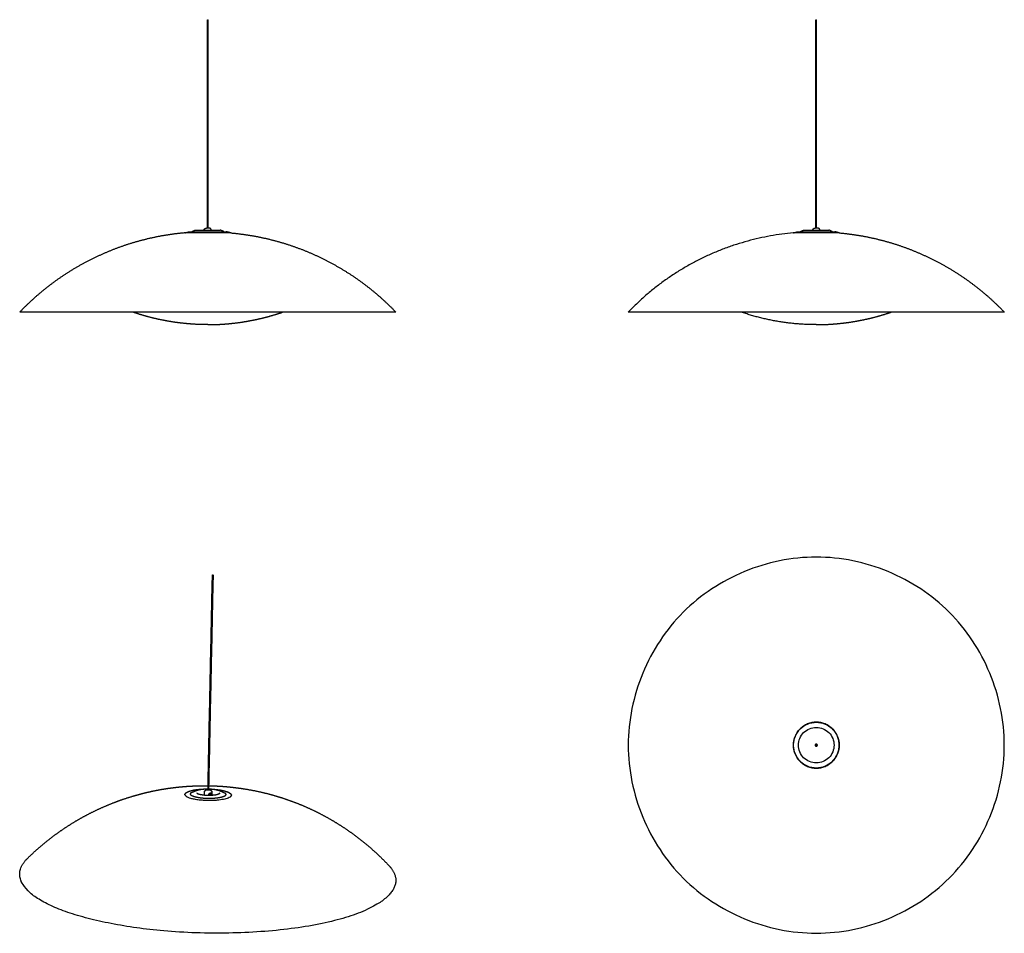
# Model space of a CAD drawing. Header units: millimetres. Extents: x 999 to 3355, y 0 to 2186.
import ezdxf

# ---------------------------------------------------------------- set-up
doc = ezdxf.new("R2010")
doc.units = ezdxf.units.MM
doc.header["$MEASUREMENT"] = 0
doc.layers.add('Make2D$visible$lines', color=7, linetype='Continuous', true_color=0x000000)

msp = doc.modelspace()

# ---------------------------------------------------------------- linework, layer by layer
at = {"layer": 'Make2D$visible$lines'}
for points, knots in [([(1447.9, 2186), (1447.9, 2186), (1448, 2186), (1448.1, 2186), (1448.3, 2186), (1448.4, 2186), (1448.6, 2186), (1448.8, 2186), (1449, 2186), (1449.2, 2186), (1449.3, 2186), (1449.4, 2186), (1449.4, 2186)], [-6.0625, -6.0625, -6.0625, -6.0625, -5.046627, -5.046627, -5.046627, -4.030754, -4.030754, -4.030754, -3.014881, -3.014881, -3.014881, -2.0625, -2.0625, -2.0625, -2.0625]), ([(1503.6, 1675.8), (1503.6, 1675.8), (1491.7, 1675.8), (1448.6, 1675.8), (1405.7, 1675.8), (1393.7, 1675.8), (1393.6, 1675.8)], [1.992188, 1.992188, 1.992188, 1.992188, 2.994144, 3.996101, 4.998058, 5.992188, 5.992188, 5.992188, 5.992188]), ([(1418.5, 1682.3), (1421.5, 1682.3), (1424.4, 1682.3), (1427.4, 1682.3), (1432.9, 1682.3), (1440.8, 1682.3), (1448.6, 1682.3), (1456.5, 1682.3), (1464.4, 1682.3), (1469.9, 1682.3), (1472.9, 1682.3), (1475.8, 1682.3), (1478.7, 1682.3)], [0, 0, 0, 0, 8.807253, 8.807253, 8.807253, 33.043624, 33.043624, 33.043624, 57.279995, 57.279995, 57.279995, 58.280185, 58.280185, 58.280185, 58.280185]), ([(2896.1, 1682.3), (2896.1, 1682.4), (2896.3, 1684.1), (2897.3, 1685.4), (2900, 1687.4), (2902.2, 1687.5)], [68.448351, 68.448351, 68.448351, 68.448351, 68.500764, 69.500764, 70.500764, 70.500764, 70.500764, 70.500764]), ([(2454.9, 450), (2454.9, 479.4), (2461, 538.3), (2487, 623.1), (2528.6, 701.5), (2584.5, 770.4), (2653.4, 826.3), (2731.8, 867.9), (2816.6, 893.9), (2904.9, 903), (2993.1, 893.9), (3077.9, 867.9), (3156.4, 826.3), (3225.2, 770.4), (3281.2, 701.5), (3322.7, 623.1), (3348.8, 538.3), (3357.9, 450), (3348.8, 361.7), (3322.7, 276.9), (3281.2, 198.5), (3225.2, 129.7), (3156.3, 73.7), (3078, 32.1), (2993.1, 6.1), (2904.9, -3), (2816.6, 6.1), (2731.8, 32.1), (2653.4, 73.7), (2584.5, 129.6), (2528.6, 198.5), (2487, 276.9), (2461, 361.7), (2454.9, 420.6), (2454.9, 450)], [0, 0, 0, 0, 88.211506, 176.596251, 264.980995, 353.192501, 441.404007, 529.788752, 618.173496, 706.385003, 794.596509, 882.981253, 971.365998, 1059.577504, 1147.78901, 1236.173755, 1324.558499, 1412.770005, 1500.981511, 1589.366256, 1677.751, 1765.962506, 1854.174013, 1942.558757, 2030.943502, 2119.155008, 2207.366514, 2295.751258, 2384.136003, 2472.347509, 2560.559015, 2648.94376, 2737.328504, 2825.54001, 2825.54001, 2825.54001, 2825.54001]), ([(2849.9, 450), (2849.9, 453.6), (2850.6, 460.8), (2853.8, 471.2), (2858.9, 480.7), (2865.7, 489.2), (2874.1, 496), (2883.7, 501.1), (2894.1, 504.3), (2904.9, 505.4), (2915.7, 504.3), (2926, 501.1), (2935.6, 496), (2944, 489.2), (2950.9, 480.7), (2955.9, 471.2), (2959.1, 460.8), (2960.2, 450), (2959.1, 439.2), (2955.9, 428.8), (2950.9, 419.3), (2944, 410.8), (2935.6, 404), (2926, 398.9), (2915.7, 395.7), (2904.9, 394.6), (2894.1, 395.7), (2883.7, 398.9), (2874.1, 404), (2865.7, 410.8), (2858.9, 419.3), (2853.8, 428.8), (2850.6, 439.2), (2849.9, 446.4), (2849.9, 450)], [0, 0, 0, 0, 10.781406, 21.583986, 32.386566, 43.167972, 53.949379, 64.751959, 75.554539, 86.335945, 97.117351, 107.919931, 118.722511, 129.503917, 140.285324, 151.087903, 161.890483, 172.67189, 183.453296, 194.255876, 205.058456, 215.839862, 226.621268, 237.423848, 248.226428, 259.007834, 269.789241, 280.591821, 291.394401, 302.175807, 312.957213, 323.759793, 334.562373, 345.343779, 345.343779, 345.343779, 345.343779]), ([(2862.2, 450), (2862.2, 438.9), (2866.9, 427.7), (2874.7, 419.9), (2882.6, 412), (2893.7, 407.4), (2904.9, 407.4), (2916, 407.4), (2927.1, 412), (2935, 419.9), (2942.9, 427.7), (2947.5, 438.9), (2947.5, 450), (2947.5, 461.1), (2942.9, 472.3), (2935, 480.1), (2927.1, 488), (2916, 492.6), (2904.9, 492.6), (2893.7, 492.6), (2882.6, 488), (2874.7, 480.1), (2866.9, 472.3), (2862.2, 461.1), (2862.2, 450)], [0, 0, 0, 0, 34.320974, 34.320974, 34.320974, 68.641948, 68.641948, 68.641948, 102.962922, 102.962922, 102.962922, 137.283896, 137.283896, 137.283896, 171.60487, 171.60487, 171.60487, 205.925844, 205.925844, 205.925844, 240.246818, 240.246818, 240.246818, 274.567792, 274.567792, 274.567792, 274.567792]), ([(1462.9, 344.6), (1465.7, 344.4), (1471.8, 343.8), (1480.2, 342.5), (1487.8, 340.9), (1493.8, 339.2), (1498.8, 337.2), (1502.5, 335), (1504.8, 332.6), (1505.5, 330.1), (1504.3, 327.6), (1501.5, 325.4), (1497.4, 323.3), (1492, 321.6), (1485.9, 320.1), (1478.8, 318.9), (1470.3, 318), (1460.5, 317.4), (1449.6, 317.2), (1438.8, 317.7), (1429.6, 318.5), (1422.3, 319.5), (1415.7, 320.6), (1408.9, 322.2), (1402.3, 324.4), (1397.6, 326.9), (1394.7, 329.4), (1393.8, 332), (1394.4, 334), (1395.8, 335.6), (1397.8, 337.1), (1400.9, 338.7), (1405.3, 340.3), (1410.3, 341.7), (1413.9, 342.4), (1415.5, 342.7)], [0, 0, 0, 0, 8.597507, 18.230078, 25.455742, 31.970959, 36.942119, 41.770464, 44.618909, 46.891582, 49.262561, 52.375642, 57.658828, 63.023934, 69.347402, 76.545724, 84.460677, 95.055634, 106.050669, 117.035721, 127.618029, 133.620431, 139.267432, 147.686834, 154.601784, 159.894904, 163.687073, 165.984917, 167.68199, 169.701261, 172.213173, 175.272436, 180.20485, 186.065572, 191.026304, 191.026304, 191.026304, 191.026304]), ([(1450.6, 343.6), (1450.9, 343.6), (1451.3, 343.5), (1451.8, 343.4), (1452.1, 343.3), (1452.3, 343.2), (1452.4, 343.1), (1452.5, 343), (1452.5, 342.9), (1452.4, 342.7), (1452.3, 342.6), (1452, 342.5), (1451.7, 342.4), (1451.3, 342.4), (1450.7, 342.3), (1449.9, 342.3), (1449, 342.3), (1448.3, 342.4), (1447.8, 342.6), (1447.5, 342.6), (1447.3, 342.7), (1447.2, 342.9), (1447.1, 343), (1447.2, 343.1), (1447.2, 343.2), (1447.3, 343.2), (1447.5, 343.3), (1447.7, 343.4), (1448, 343.5), (1448.2, 343.5)], [0, 0, 0, 0, 0.815435, 1.197246, 1.497773, 1.724089, 1.939055, 2.064517, 2.170789, 2.293765, 2.50694, 2.795789, 3.157492, 3.494662, 3.96512, 4.893593, 5.833486, 6.764519, 7.145154, 7.396017, 7.597465, 7.784196, 7.895994, 7.976704, 8.072073, 8.19124, 8.337365, 8.574672, 9.099907, 9.099907, 9.099907, 9.099907])]:
    msp.add_open_spline(points, degree=3, knots=knots, dxfattribs=at)
for points, degree in [([(1447.9, 1687.5), (1447.9, 1936.7), (1447.9, 2186)], 2), ([(1449.4, 1687.5), (1449.4, 1936.7), (1449.4, 2186)], 2), ([(2904.1, 1687.5), (2904.1, 1936.7), (2904.1, 2186)], 2), ([(2904.1, 2186), (2904.9, 2186), (2905.6, 2186)], 2), ([(2905.6, 1687.5), (2905.6, 1936.7), (2905.6, 2186)], 2), ([(1404.5, 1678.6), (1448.6, 1678.6), (1492.8, 1678.6)], 2), ([(1451.3, 1687.5), (1448.6, 1687.5), (1446, 1687.5)], 2), ([(1451.3, 1687.5), (1451.3, 1687.5), (1451.3, 1687.5)], 2), ([(2959.9, 1675.8), (2959.9, 1675.8), (2948, 1675.8), (2904.9, 1675.8), (2861.8, 1675.8), (2849.9, 1675.8), (2849.9, 1675.8)], 3), ([(2860.7, 1678.6), (2904.9, 1678.6), (2949, 1678.6)], 2), ([(2874.8, 1682.3), (2904.9, 1682.3), (2935, 1682.3)], 2), ([(2907.5, 1687.5), (2904.9, 1687.5), (2902.2, 1687.5)], 2), ([(2907.5, 1687.5), (2907.5, 1687.5), (2907.5, 1687.5)], 2), ([(1898.6, 1486.2), (1448.6, 1486.2), (998.6, 1486.2)], 2), ([(3354.9, 1486.2), (2904.9, 1486.2), (2454.9, 1486.2)], 2), ([(1449.1, 343), (1454.4, 600), (1459.8, 857.1)], 2), ([(1461.4, 857.1), (1456, 600), (1450.6, 342.9)], 2), ([(2866.1, 488.7), (2876.2, 498.9), (2890.6, 504.8), (2904.9, 504.8)], 3), ([(2904.9, 504.8), (2919.2, 504.8), (2933.5, 498.9), (2943.6, 488.7)], 3), ([(2850.1, 450), (2850.1, 464.3), (2856, 478.6), (2866.1, 488.7)], 3), ([(2943.6, 488.7), (2953.7, 478.6), (2959.7, 464.3), (2959.7, 450)], 3), ([(2866.1, 411.3), (2856, 421.4), (2850.1, 435.7), (2850.1, 450)], 3), ([(2902.2, 450), (2902.2, 450.3), (2902.4, 451), (2902.9, 451.9), (2903.8, 452.5), (2904.9, 452.7), (2905.9, 452.5), (2906.8, 451.9), (2907.4, 451), (2907.6, 450), (2907.4, 449), (2906.8, 448.1), (2905.9, 447.5), (2904.9, 447.3), (2903.8, 447.5), (2902.9, 448.1), (2902.4, 449), (2902.2, 449.7), (2902.2, 450)], 3), ([(2959.7, 450), (2959.7, 435.7), (2953.7, 421.4), (2943.6, 411.3)], 3), ([(2904.9, 395.2), (2890.6, 395.2), (2876.2, 401.1), (2866.1, 411.3)], 3), ([(2943.6, 411.3), (2933.5, 401.1), (2919.2, 395.2), (2904.9, 395.2)], 3)]:
    msp.add_open_spline(points, degree=degree, dxfattribs=at)
for points, weights, degree, knots in [([(1393.6, 1675.8), (1365.8, 1673.3), (1338.2, 1668.4), (1310.6, 1663.4), (1283.6, 1656), (1256.6, 1648.6), (1230.4, 1638.8), (1204.2, 1629), (1178.9, 1616.9), (1153.7, 1604.7), (1129.6, 1590.4), (1105.6, 1576.1), (1082.9, 1559.7), (1060.2, 1543.2), (1039.1, 1524.8), (1018, 1506.4), (998.6, 1486.2)], [1, 0.998993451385, 1, 0.998992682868, 1, 0.998993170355, 1, 0.998992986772, 1, 0.998992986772, 1, 0.998993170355, 1, 0.998992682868, 1, 0.998993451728, 1], 2, [0, 0, 0, 55.961782, 55.961782, 111.923579, 111.923579, 167.885367, 167.885367, 223.847158, 223.847158, 279.808949, 279.808949, 335.770736, 335.770736, 391.732533, 391.732533, 447.694315, 447.694315, 447.694315]), ([(1394.2, 1675.8), (1394.2, 1675.8), (1394.3, 1675.8), (1394.3, 1675.9), (1394.3, 1675.9), (1394.4, 1675.9), (1394.4, 1675.9), (1394.5, 1676), (1394.5, 1676), (1394.6, 1676), (1397.8, 1676.9), (1400.9, 1677.7), (1404.1, 1678.6), (1404.3, 1678.6), (1404.4, 1678.6), (1404.5, 1678.6)], [1, 0.999046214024, 0.999046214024, 1, 0.997770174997, 0.997770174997, 1, 0.997775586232, 0.997775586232, 1, 1, 1, 1, 0.994325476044, 0.994325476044, 1], 3, [0, 0, 0, 0, 0.107083, 0.107083, 0.107083, 0.270708, 0.270708, 0.270708, 0.434332, 0.434332, 0.434332, 10.313866, 10.313866, 10.313866, 10.707563, 10.707563, 10.707563, 10.707563]), ([(1410.1, 1678.6), (1412.7, 1680), (1415.4, 1681.2), (1416.4, 1681.6), (1417.4, 1682), (1418, 1682.3), (1418.5, 1682.3)], [1, 0.999360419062, 1, 0.999909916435, 1, 0.980933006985, 1], 2, [0, 0, 0, 5.861956, 5.861956, 8.061273, 8.061273, 9.234819, 9.234819, 9.234819]), ([(1439.9, 1682.3), (1439.9, 1682.4), (1439.9, 1682.4), (1439.9, 1682.5), (1440.1, 1684.2), (1440.6, 1684.8), (1441.5, 1685.6), (1442.4, 1686.4), (1443.7, 1687.4), (1446, 1687.5)], [1, 0.999964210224, 0.999964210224, 1, 1, 1, 1, 1, 1, 1], 3, [0, 0, 0, 0, 0.268143, 0.268143, 0.268143, 3.899138, 3.899138, 3.899138, 9.028697, 9.028697, 9.028697, 9.028697]), ([(1457.4, 1682.3), (1457.4, 1682.4), (1457.4, 1682.4), (1457.4, 1682.5), (1457.1, 1684.2), (1456.7, 1684.8), (1455.8, 1685.6), (1454.9, 1686.4), (1453.5, 1687.4), (1451.3, 1687.5)], [1, 0.999964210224, 0.999964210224, 1, 1, 1, 1, 1, 1, 1], 3, [0, 0, 0, 0, 0.268143, 0.268143, 0.268143, 3.899138, 3.899138, 3.899138, 9.028697, 9.028697, 9.028697, 9.028697]), ([(1487.2, 1678.6), (1484.6, 1680), (1481.9, 1681.2), (1480.9, 1681.6), (1479.9, 1682), (1479.3, 1682.3), (1478.7, 1682.3)], [1, 0.999360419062, 1, 0.999909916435, 1, 0.980933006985, 1], 2, [0, 0, 0, 5.861956, 5.861956, 8.061273, 8.061273, 9.234819, 9.234819, 9.234819]), ([(1503.1, 1675.8), (1503.1, 1675.8), (1503, 1675.8), (1503, 1675.9), (1503, 1675.9), (1502.9, 1675.9), (1502.9, 1675.9), (1502.8, 1676), (1502.8, 1676), (1502.7, 1676), (1499.5, 1676.9), (1496.3, 1677.7), (1493.2, 1678.6), (1493, 1678.6), (1492.9, 1678.6), (1492.8, 1678.6)], [1, 0.999046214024, 0.999046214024, 1, 0.997770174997, 0.997770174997, 1, 0.997775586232, 0.997775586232, 1, 1, 1, 1, 0.994325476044, 0.994325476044, 1], 3, [0, 0, 0, 0, 0.107083, 0.107083, 0.107083, 0.270708, 0.270708, 0.270708, 0.434332, 0.434332, 0.434332, 10.313866, 10.313866, 10.313866, 10.707563, 10.707563, 10.707563, 10.707563]), ([(1503.6, 1675.8), (1531.5, 1673.3), (1559.1, 1668.4), (1586.6, 1663.4), (1613.6, 1656), (1640.7, 1648.6), (1666.9, 1638.8), (1693.1, 1629), (1718.3, 1616.9), (1743.6, 1604.7), (1767.6, 1590.4), (1791.7, 1576.1), (1814.4, 1559.7), (1837.1, 1543.2), (1858.2, 1524.8), (1879.3, 1506.4), (1898.6, 1486.2)], [1, 0.998993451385, 1, 0.998992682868, 1, 0.998993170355, 1, 0.998992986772, 1, 0.998992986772, 1, 0.998993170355, 1, 0.998992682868, 1, 0.998993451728, 1], 2, [0, 0, 0, 55.961782, 55.961782, 111.923579, 111.923579, 167.885367, 167.885367, 223.847158, 223.847158, 279.808949, 279.808949, 335.770736, 335.770736, 391.732533, 391.732533, 447.694315, 447.694315, 447.694315]), ([(2850.4, 1675.8), (2850.5, 1675.9), (2850.7, 1676), (2850.8, 1676), (2854, 1676.9), (2857.2, 1677.7), (2860.4, 1678.6), (2860.5, 1678.6), (2860.6, 1678.6), (2860.7, 1678.6)], [1, 0.984339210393, 0.984339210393, 1, 1, 1, 1, 0.994325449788, 0.994325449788, 1], 3, [0, 0, 0, 0, 0.434332, 0.434332, 0.434332, 1.434332, 1.434332, 1.434332, 1.82803, 1.82803, 1.82803, 1.82803]), ([(2866.3, 1678.6), (2869.9, 1680.5), (2873.6, 1682), (2874.2, 1682.3), (2874.8, 1682.3)], [1, 0.998790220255, 1, 0.980933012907, 1], 2, [0, 0, 0, 8.061274, 8.061274, 9.234819, 9.234819, 9.234819]), ([(2913.6, 1682.3), (2913.6, 1682.4), (2913.6, 1682.4), (2913.6, 1682.5), (2913.4, 1684.2), (2912.9, 1684.8), (2912, 1685.6), (2911.1, 1686.4), (2909.8, 1687.4), (2907.5, 1687.5)], [1, 0.999964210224, 0.999964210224, 1, 1, 1, 1, 1, 1, 1], 3, [0, 0, 0, 0, 0.268143, 0.268143, 0.268143, 3.899138, 3.899138, 3.899138, 9.028697, 9.028697, 9.028697, 9.028697]), ([(2943.4, 1678.6), (2940.8, 1680), (2938.1, 1681.2), (2937.1, 1681.6), (2936.1, 1682), (2935.6, 1682.3), (2935, 1682.3)], [1, 0.999360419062, 1, 0.999909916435, 1, 0.980933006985, 1], 2, [0, 0, 0, 5.861956, 5.861956, 8.061273, 8.061273, 9.234819, 9.234819, 9.234819]), ([(2959.3, 1675.8), (2959.3, 1675.8), (2959.3, 1675.8), (2959.2, 1675.9), (2959.2, 1675.9), (2959.1, 1675.9), (2959.1, 1675.9), (2959, 1676), (2959, 1676), (2958.9, 1676), (2955.8, 1676.9), (2952.6, 1677.7), (2949.4, 1678.6), (2949.3, 1678.6), (2949.1, 1678.6), (2949, 1678.6)], [1, 0.999046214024, 0.999046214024, 1, 0.997770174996, 0.997770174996, 1, 0.997775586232, 0.997775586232, 1, 1, 1, 1, 0.994325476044, 0.994325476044, 1], 3, [0, 0, 0, 0, 0.107083, 0.107083, 0.107083, 0.270708, 0.270708, 0.270708, 0.434332, 0.434332, 0.434332, 10.313866, 10.313866, 10.313866, 10.707563, 10.707563, 10.707563, 10.707563]), ([(2959.9, 1675.8), (2987.8, 1673.3), (3015.3, 1668.4), (3042.9, 1663.4), (3069.9, 1656), (3096.9, 1648.6), (3123.1, 1638.8), (3149.3, 1629), (3174.6, 1616.9), (3199.8, 1604.7), (3223.9, 1590.4), (3247.9, 1576.1), (3270.6, 1559.7), (3293.3, 1543.2), (3314.4, 1524.8), (3335.5, 1506.4), (3354.9, 1486.2)], [1, 0.998993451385, 1, 0.998992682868, 1, 0.998993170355, 1, 0.998992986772, 1, 0.998992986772, 1, 0.998993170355, 1, 0.998992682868, 1, 0.998993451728, 1], 2, [0, 0, 0, 55.961782, 55.961782, 111.923579, 111.923579, 167.885367, 167.885367, 223.847158, 223.847158, 279.808949, 279.808949, 335.770736, 335.770736, 391.732533, 391.732533, 447.694315, 447.694315, 447.694315]), ([(1448.6, 1456.2), (1431.6, 1456.2), (1414.5, 1457.3), (1397.4, 1458.4), (1380.5, 1460.5), (1363.5, 1462.6), (1346.7, 1465.8), (1330, 1468.9), (1313.4, 1473.1), (1296.8, 1477.3), (1280.6, 1482.5), (1275, 1484.3), (1269.5, 1486.2)], [1, 0.999517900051, 1, 0.999517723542, 1, 0.999517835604, 1, 0.999517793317, 1, 0.999517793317, 1, 0.999943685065, 1], 2, [0, 0, 0, 34.16432, 34.16432, 68.328643, 68.328643, 102.492964, 102.492964, 136.657286, 136.657286, 170.821608, 170.821608, 182.494973, 182.494973, 182.494973]), ([(1448.6, 1456.2), (1465.7, 1456.2), (1482.8, 1457.3), (1499.8, 1458.4), (1516.8, 1460.5), (1533.8, 1462.6), (1550.5, 1465.8), (1567.3, 1468.9), (1583.9, 1473.1), (1600.5, 1477.3), (1616.7, 1482.5), (1622.3, 1484.3), (1627.8, 1486.2)], [1, 0.999517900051, 1, 0.999517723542, 1, 0.999517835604, 1, 0.999517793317, 1, 0.999517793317, 1, 0.999943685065, 1], 2, [0, 0, 0, 34.16432, 34.16432, 68.328643, 68.328643, 102.492964, 102.492964, 136.657286, 136.657286, 170.821608, 170.821608, 182.494973, 182.494973, 182.494973]), ([(2904.9, 1456.2), (2922, 1456.2), (2939, 1457.3), (2956.1, 1458.4), (2973, 1460.5), (2990, 1462.6), (3006.8, 1465.8), (3023.6, 1468.9), (3040.1, 1473.1), (3056.7, 1477.3), (3073, 1482.5), (3078.5, 1484.3), (3084, 1486.2)], [1, 0.999517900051, 1, 0.999517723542, 1, 0.999517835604, 1, 0.999517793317, 1, 0.999517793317, 1, 0.999943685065, 1], 2, [0, 0, 0, 34.16432, 34.16432, 68.328643, 68.328643, 102.492964, 102.492964, 136.657286, 136.657286, 170.821608, 170.821608, 182.494973, 182.494973, 182.494973]), ([(1460.1, 857.2), (1459.9, 857.1), (1459.8, 857.1), (1459.8, 857.1), (1459.8, 857.1), (1459.8, 857), (1460, 857), (1460.1, 857), (1460.3, 857), (1460.5, 857), (1460.7, 857), (1460.9, 857), (1461.1, 857), (1461.2, 857), (1461.4, 857), (1461.4, 857.1), (1461.4, 857.1), (1461.3, 857.1), (1461.2, 857.1), (1461.1, 857.2), (1460.9, 857.2), (1460.7, 857.2), (1460.5, 857.2), (1460.3, 857.2), (1460.1, 857.2)], [3619.71334502, 3619.60713562, 3619.43833167, 3619.25637471, 3619.07441774, 3618.87930776, 3618.72819115, 3618.57707454, 3618.4699513, 3618.43819711, 3615.22031846, 3615.22031846, 3618.43819711, 3618.54440304, 3618.71320148, 3618.89515251, 3619.07710354, 3619.27220716, 3619.42331884, 3619.57443052, 3619.68155026, 3619.71330341, 3616.497065, 3616.497065, 3619.71330341], 3, [-8, -8, -8, -8, -7, -7, -7, -6, -6, -6, -5, -5, -5, -4.411641, -4.411641, -4.411641, -3.411641, -3.411641, -3.411641, -2.411641, -2.411641, -2.411641, -1.411641, -1.411641, -1.411641, -0.823477, -0.823477, -0.823477, -0.823477]), ([(2904.1, 450), (2904.1, 449.7), (2904.3, 449.5), (2904.6, 449.2), (2904.9, 449.2), (2905.2, 449.2), (2905.4, 449.5), (2905.6, 449.7), (2905.6, 450), (2905.6, 450.3), (2905.4, 450.5), (2905.2, 450.8), (2904.9, 450.8), (2904.6, 450.8), (2904.3, 450.5), (2904.1, 450.3), (2904.1, 450)], [1, 0.92608096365, 1, 0.92608096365, 1, 0.92608096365, 1, 0.92608096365, 1, 0.92608096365, 1, 0.92608096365, 1, 0.92608096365, 1, 0.92608096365, 1], 2, [0, 0, 0, 0.590955, 0.590955, 1.181911, 1.181911, 1.772866, 1.772866, 2.363821, 2.363821, 2.954776, 2.954776, 3.545732, 3.545732, 4.136687, 4.136687, 4.727642, 4.727642, 4.727642]), ([(1016.3, 178), (1030.3, 192), (1045, 205.2), (1060.3, 217.6), (1076, 230.3), (1092.2, 242.2), (1109, 253.3), (1126.3, 264.7), (1144.2, 275.2), (1162.6, 284.8), (1181.9, 294.8), (1201.8, 303.8), (1222.1, 311.7), (1232.8, 316), (1243.7, 319.9), (1266.5, 327.3), (1278.4, 330.7), (1290.3, 333.8), (1305.2, 337.7), (1320.3, 341), (1335.4, 343.7)], [1, 0.999190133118, 0.999190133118, 1, 0.999164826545, 0.999164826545, 1, 0.999121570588, 0.999121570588, 1, 0.999036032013, 0.999036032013, 1, 0.999942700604, 0.999877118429, 0.99971251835, 0.999611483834, 0.999482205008, 0.99932115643, 0.99911016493, 0.998818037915], 3, [0, 0, 0, 0, 59.219264, 59.219264, 59.219264, 119.573689, 119.573689, 119.573689, 181.74597, 181.74597, 181.74597, 247.098655, 247.098655, 247.098655, 282.908687, 282.908687, 321.088377, 321.088377, 321.088377, 368.659001, 368.659001, 368.659001, 368.659001]), ([(1335.4, 343.7), (1344.4, 345.3), (1353.5, 346.7), (1365.9, 348.3), (1369.2, 348.7), (1376.1, 349.5), (1379.8, 349.9), (1383.5, 350.2), (1386.3, 350.5), (1391.8, 351), (1402.8, 351.8), (1421.9, 352.8), (1438.4, 353.1), (1449.3, 352.9)], [3948.7028272, 3948.01553572, 3947.42056735, 3946.70297996, 3946.52219893, 3946.15556902, 3945.96972625, 3945.78930577, 3945.78930577, 3945.78930577, 3945.78930577, 3945.78930577, 3945.78930577, 3945.78930577], 3, [0, 0, 0, 0, 28.075612, 28.075612, 38.325251, 38.325251, 49.914001, 49.914001, 49.914001, 58.437741, 66.368125, 83.240215, 115.821639, 115.821639, 115.821639, 115.821639]), ([(1394.2, 331), (1394.2, 331.1), (1394.2, 331.2), (1394.2, 331.4), (1394.2, 331.6), (1394.2, 331.9), (1394.3, 332.1), (1394.3, 332.4), (1394.4, 332.6), (1394.5, 332.9), (1394.6, 333.1), (1394.7, 333.3), (1394.8, 333.5), (1394.8, 333.6), (1394.8, 333.6), (1394.9, 333.7), (1395.1, 334), (1395.3, 334.3), (1395.5, 334.6), (1395.8, 335), (1396.2, 335.3), (1396.6, 335.7), (1397.3, 336.3), (1398, 336.8), (1398.9, 337.3), (1400.4, 338.2), (1402.3, 339), (1404.5, 339.8), (1407.8, 340.9), (1411.6, 341.9), (1416.1, 342.7)], [3797.45651733, 3797.40653304, 3797.35654875, 3797.30656447, 3788.34612785, 3788.34612785, 3797.30656447, 3788.31412648, 3788.31412648, 3797.30656447, 3791.63155122, 3791.63155122, 3797.30656447, 3796.9160178, 3796.9160178, 3797.30656447, 3788.14898722, 3788.14898722, 3797.30656447, 3798.56298345, 3799.81566041, 3801.04865182, 3802.90020059, 3804.72542855, 3806.500484, 3809.71371518, 3812.77982012, 3815.62615449, 3819.76476648, 3823.44046808, 3826.42881845], 3, [3.798245, 3.798245, 3.798245, 3.798245, 4.234582, 4.234582, 4.234582, 4.974909, 4.974909, 4.974909, 5.756041, 5.756041, 5.756041, 6.44364, 6.44364, 6.44364, 6.639647, 6.639647, 6.639647, 7.754635, 7.754635, 7.754635, 11.999791, 11.999791, 11.999791, 18.371642, 18.371642, 18.371642, 29.909991, 29.909991, 29.909991, 46.724274, 46.724274, 46.724274, 46.724274]), ([(1409.7, 336.4), (1409, 336.1), (1408.5, 335.7), (1407.6, 335), (1407.3, 334.7), (1407.1, 334.5), (1406.9, 334.3), (1406.8, 334.1), (1406.7, 333.9), (1406.7, 333.9), (1406.6, 333.8), (1406.6, 333.7), (1406.6, 333.5), (1406.5, 333.4), (1406.5, 333.2), (1406.5, 333.1), (1406.6, 332.9), (1406.7, 332.7), (1406.8, 332.4), (1407, 332), (1407.5, 331.6), (1407.9, 331.1), (1408.5, 330.7), (1410.2, 329.6), (1411.2, 329.1), (1412.5, 328.6), (1413.3, 328.3), (1414.1, 328), (1414.9, 327.7), (1418.3, 326.5), (1422.9, 325.5), (1433, 323.9), (1438.6, 323.4), (1444.4, 323.1), (1450.2, 322.9), (1456.2, 322.9), (1467.4, 323.6), (1472.7, 324.2), (1477.3, 325), (1481, 325.7), (1484.1, 326.5), (1486.6, 327.5), (1487.8, 327.9), (1488.8, 328.4), (1490.6, 329.4), (1491.3, 329.9), (1491.8, 330.3), (1492.2, 330.7), (1492.5, 331.1), (1492.6, 331.3), (1492.6, 331.3), (1492.6, 331.4), (1492.6, 331.4), (1492.7, 331.5), (1492.7, 331.7), (1492.8, 331.8), (1492.8, 332), (1492.8, 332.2), (1492.7, 332.3), (1492.6, 332.6), (1492.5, 332.8), (1492.2, 333.2), (1492, 333.5), (1491.7, 333.8), (1490.8, 334.5), (1490.3, 334.9), (1489.6, 335.3)], [3812.87643348, 3811.40244613, 3809.88260602, 3806.95148175, 3805.57083694, 3804.14702974, 3803.15155048, 3802.16123131, 3801.14256985, 3793.93398457, 3793.93398457, 3801.14256985, 3756.50498326, 3756.50498326, 3801.14256985, 3799.76360605, 3798.39475484, 3797.02487861, 3795.03219898, 3793.1423145, 3791.2043051, 3789.1397184, 3787.12670862, 3782.9968974, 3780.90475571, 3778.91117892, 3777.49568405, 3777.49568405, 3778.91117892, 3774.45706675, 3770.66906958, 3764.86267104, 3762.82243817, 3761.89077287, 3760.95867561, 3761.13989142, 3763.51396226, 3765.71263799, 3768.84981199, 3771.41237888, 3774.59805561, 3778.20572907, 3779.90225777, 3781.69665406, 3785.61423441, 3787.74079809, 3789.95863026, 3791.75933116, 3793.52388017, 3795.40882983, 3795.53612467, 3795.68499323, 3795.85557647, 3761.13156362, 3761.13156362, 3795.85557647, 3751.96149702, 3751.96149702, 3795.85557647, 3797.576814, 3799.21190505, 3800.90193771, 3802.40807516, 3803.88160591, 3806.98511019, 3808.58905744, 3810.15862329], 3, [47.247234, 47.247234, 47.247234, 47.247234, 52.421139, 52.421139, 56.947142, 56.947142, 56.947142, 60.10092, 60.10092, 60.10092, 60.369065, 60.369065, 60.369065, 60.844267, 60.844267, 60.844267, 65.06755, 65.06755, 65.06755, 71.142963, 71.142963, 71.142963, 77.704417, 77.704417, 84.89923, 84.89923, 84.89923, 87.42276, 87.42276, 87.42276, 104.654037, 104.654037, 121.941119, 121.941119, 121.941119, 139.227235, 139.227235, 156.488473, 156.488473, 156.488473, 170.58067, 170.58067, 170.58067, 177.180469, 177.180469, 184.395098, 184.395098, 184.395098, 190.168762, 190.168762, 190.168762, 190.631387, 190.631387, 190.631387, 191.087033, 191.087033, 191.087033, 191.575271, 191.575271, 191.575271, 196.803165, 196.803165, 196.803165, 201.517881, 201.517881, 206.762709, 206.762709, 206.762709, 206.762709]), ([(1409.7, 336.4), (1411.3, 337.3), (1413, 338.1), (1414.7, 338.9), (1417.2, 340), (1419.7, 341), (1422.3, 341.9), (1423.2, 342.2), (1424.1, 342.5), (1425, 342.7), (1426.6, 343.2), (1428.4, 343.7), (1430.4, 344)], [1, 0.999635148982, 0.999635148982, 1, 0.999192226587, 0.999192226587, 1, 0.999900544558, 0.999900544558, 1, 1.00043543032, 1.00082834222, 1.00116330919], 3, [0, 0, 0, 0, 5.51721, 5.51721, 5.51721, 13.719526, 13.719526, 13.719526, 16.58429, 16.58429, 16.58429, 23.953036, 23.953036, 23.953036, 23.953036]), ([(1416.1, 342.7), (1420.9, 343.6), (1426.3, 344.2), (1432.1, 344.6), (1433.1, 344.7), (1434.1, 344.8), (1435.2, 344.8), (1436.5, 344.9), (1437.7, 345), (1439, 345.1)], [3835.97084603, 3839.23159864, 3841.65913476, 3843.19128285, 3840.02669798, 3836.86211311, 3833.69752824, 3833.5238245, 3833.5238245, 3833.69752824], 3, [0, 0, 0, 0, 18.303317, 18.303317, 18.303317, 19.303317, 19.303317, 19.303317, 23.164396, 23.164396, 23.164396, 23.164396]), ([(1422.2, 335.7), (1422.2, 335.6), (1422.3, 335.5), (1422.5, 335.3), (1423, 335), (1423.9, 334.5), (1425.2, 333.9), (1426.1, 333.5), (1426.6, 333.4), (1427.8, 333), (1429.1, 332.6), (1431.9, 332), (1433.5, 331.7), (1438.6, 330.9), (1442.4, 330.5), (1446.2, 330.4), (1450.1, 330.2), (1454.1, 330.2), (1461.6, 330.7), (1465.1, 331.1), (1468.1, 331.6), (1468.6, 331.7), (1469.6, 331.9), (1471.2, 332.3), (1472.6, 332.7), (1473.9, 333.1), (1475, 333.5), (1476, 333.9), (1476.6, 334.3), (1477, 334.6), (1477.1, 334.7), (1477.2, 334.8), (1477.2, 334.8), (1477.1, 334.7), (1477, 334.5), (1476.9, 334.4), (1476.7, 334.1), (1476.6, 333.9), (1476.4, 333.7)], [1, 1, 1, 1, 1, 1, 1, 1, 1, 0.999598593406, 0.999227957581, 0.998557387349, 0.998256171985, 0.997471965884, 0.99710566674, 0.996938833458, 0.996771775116, 0.996805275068, 0.997234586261, 0.997631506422, 0.998200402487, 0.998200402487, 0.998200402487, 0.998200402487, 0.998200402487, 0.998200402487, 0.998200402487, 0.998200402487, 0.998200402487, 0.998200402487, 0.998200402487, 0.998200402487, 0.998200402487, 0.997958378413, 0.997958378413, 0.998200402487, 0.997836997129, 0.997836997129, 0.998200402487], 3, [0, 0, 0, 0, 0.164098, 0.364948, 0.845399, 1.995769, 3.428488, 5.056462, 5.056462, 5.056462, 10.774464, 10.774464, 16.537966, 16.537966, 28.09413, 28.09413, 28.09413, 39.696538, 39.696538, 51.250489, 51.250489, 51.250489, 52.710902, 54.411921, 55.960517, 57.341978, 58.446549, 59.531383, 60.400945, 60.745446, 60.884986, 61.003446, 61.003446, 61.003446, 61.574655, 61.574655, 61.574655, 62.439235, 62.439235, 62.439235, 62.439235]), ([(1430.4, 344), (1433.7, 344.6), (1437.4, 345), (1443.9, 345.4), (1446.5, 345.4), (1449.1, 345.4)], [3816.12307243, 3818.23021573, 3819.72107884, 3821.04624299, 3821.27749137, 3821.19759423], 3, [0, 0, 0, 0, 12.21858, 12.21858, 20.15323, 20.15323, 20.15323, 20.15323]), ([(1440.5, 330.8), (1440.5, 331), (1440.5, 331.2), (1440.5, 331.3), (1440.5, 332.4), (1440.6, 333.5), (1440.6, 335.1), (1440.7, 335.7), (1440.7, 336.9), (1440.8, 337.7), (1440.9, 338.3), (1440.9, 338.4), (1441, 338.5), (1441, 338.8), (1441, 338.9), (1441.2, 339.4), (1441.3, 339.7), (1441.4, 340), (1441.5, 340.1), (1441.5, 340.2), (1441.7, 340.5), (1441.8, 340.6), (1442.2, 341.1), (1442.5, 341.4), (1442.9, 341.7), (1443.2, 342), (1443.6, 342.2), (1444.3, 342.6), (1444.6, 342.8), (1445.6, 343.2), (1446.3, 343.4), (1447, 343.6)], [1, 0.999996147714, 0.999996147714, 1, 0.999900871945, 0.999795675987, 0.999654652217, 0.999602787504, 0.999510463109, 0.999453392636, 0.999426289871, 0.999420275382, 0.99941515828, 0.999407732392, 0.999405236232, 0.999400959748, 0.999408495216, 0.99942699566, 0.999433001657, 0.99944005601, 0.999463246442, 0.999481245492, 0.999529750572, 0.999553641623, 0.999532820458, 0.999512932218, 0.999513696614, 0.999532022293, 0.999548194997, 0.999610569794, 0.999671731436, 0.999716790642], 3, [0, 0, 0, 0, 0.573817, 0.573817, 0.573817, 3.862848, 3.862848, 5.686768, 5.686768, 7.582989, 7.582989, 7.582989, 7.984767, 7.984767, 8.357241, 8.357241, 9.380648, 9.380648, 9.380648, 9.720987, 9.720987, 10.394017, 10.394017, 11.720141, 11.720141, 11.720141, 13.030254, 13.030254, 14.175954, 14.175954, 16.425579, 16.425579, 16.425579, 16.425579]), ([(1447, 343.6), (1447.5, 343.7), (1448.1, 343.7), (1448.8, 343.8), (1449, 343.8), (1449.1, 343.8)], [3794.04088032, 3794.17645506, 3794.29478118, 3794.36607258, 3794.37614498, 3794.382639], 3, [0, 0, 0, 0, 1.749204, 1.749204, 2.158545, 2.158545, 2.158545, 2.158545]), ([(1450.6, 342.9), (1450.6, 342.9), (1450.6, 342.9), (1450.4, 342.8), (1449.7, 342.7), (1449.2, 342.8), (1449.1, 342.9), (1449.1, 343)], [3790.42136609, 3790.38670104, 3790.16769854, 3789.7984399, 3789.66759534, 3789.97557465, 3790.33109492, 3790.49240319], 3, [2.8125, 2.8125, 2.8125, 2.8125, 3, 4, 5, 6, 6.875, 6.875, 6.875, 6.875]), ([(1450.6, 343.8), (1451.1, 343.7), (1451.5, 343.7), (1452.6, 343.5), (1453.2, 343.4), (1453.8, 343.2), (1453.9, 343.1), (1454.2, 343), (1454.7, 342.8), (1455.4, 342.5), (1456.1, 342), (1456.5, 341.7), (1456.7, 341.5), (1456.9, 341.4), (1457.2, 341.1), (1457.6, 340.6), (1458.1, 340), (1458.4, 339), (1458.5, 338.4), (1458.6, 338), (1458.6, 337.4), (1458.7, 336.6), (1458.7, 335.5), (1458.7, 334.8), (1458.7, 333.2), (1458.7, 332.1), (1458.7, 331), (1458.7, 330.9), (1458.7, 330.7), (1458.7, 330.5)], [3794.30170061, 3794.22916364, 3794.11409253, 3793.77012758, 3793.51247727, 3793.29501506, 3793.29501506, 3793.29501506, 3793.29501506, 3793.29501506, 3793.29501506, 3793.29501506, 3793.29501506, 3793.29501506, 3793.29501506, 3793.29501506, 3793.29501506, 3793.29501506, 3793.29501506, 3793.29501506, 3793.38542536, 3793.59631251, 3793.93929646, 3794.13404643, 3794.66464595, 3795.06272742, 3795.43653707, 3795.50212335, 3795.57084236, 3795.64244713], 3, [3.672652, 3.672652, 3.672652, 3.672652, 5.064027, 5.064027, 6.993203, 6.993203, 6.993203, 7.440021, 7.887149, 8.703083, 9.549445, 10.444223, 10.444223, 10.444223, 11.024163, 11.505145, 12.431647, 13.351337, 14.497978, 14.497978, 14.497978, 16.39302, 16.39302, 18.218014, 18.218014, 21.507761, 21.507761, 21.507761, 22.056504, 22.056504, 22.056504, 22.056504]), ([(1450.7, 345.4), (1451.6, 345.4), (1452.4, 345.3), (1453.3, 345.3), (1457.4, 345.1), (1461.3, 344.8), (1466.7, 343.9), (1468.4, 343.6), (1471.6, 342.9), (1473.1, 342.5), (1474.4, 342.1), (1474.5, 342.1), (1474.6, 342), (1474.7, 342), (1475.6, 341.7), (1476.5, 341.4), (1477.4, 341.1), (1479.9, 340.1), (1482.4, 339), (1484.8, 337.9), (1486.4, 337), (1488, 336.2), (1489.6, 335.3)], [1, 0.999957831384, 0.999957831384, 1, 0.999832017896, 0.999466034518, 0.998685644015, 0.998386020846, 0.997718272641, 0.997351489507, 0.996957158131, 0.99692729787, 0.996897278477, 0.996867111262, 0.996766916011, 0.996766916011, 0.996867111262, 0.996047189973, 0.996047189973, 0.996867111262, 0.996494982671, 0.996494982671, 0.996867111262], 3, [0, 0, 0, 0, 2.70053, 2.70053, 2.70053, 14.848114, 14.848114, 20.95626, 20.95626, 27.098705, 27.098705, 27.098705, 27.561168, 27.561168, 27.561168, 30.35701, 30.35701, 30.35701, 38.436076, 38.436076, 38.436076, 43.911149, 43.911149, 43.911149, 43.911149]), ([(1450.8, 352.9), (1456.1, 352.8), (1461.4, 352.7), (1466.7, 352.5), (1470, 352.3), (1473.2, 352.1), (1479.9, 351.8), (1483.2, 351.5), (1496.3, 350.5), (1506, 349.5), (1515.7, 348.3), (1519.7, 347.8), (1527.6, 346.8), (1543.6, 344.3), (1571.5, 339.1), (1595.1, 333.3), (1610.6, 328.7), (1614.7, 327.5), (1618.9, 326.3), (1623, 325), (1641.4, 319.2), (1659.5, 312.5), (1677.2, 305), (1697.3, 296.4), (1717, 286.8), (1736, 276.1), (1754.4, 265.8), (1772.1, 254.6), (1789.3, 242.5), (1806, 230.7), (1822.2, 218.1), (1837.7, 204.6), (1852.9, 191.4), (1867.5, 177.4), (1881.4, 162.7)], [1, 0.99993821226, 0.99993821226, 1, 0.999955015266, 0.999908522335, 0.99981062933, 0.999759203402, 0.999549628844, 0.999375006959, 0.999188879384, 0.999188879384, 0.999188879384, 0.999188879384, 0.999188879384, 0.999188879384, 0.999188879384, 0.999149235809, 0.999149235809, 0.999188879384, 0.998979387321, 0.998686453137, 0.998344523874, 0.997371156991, 0.997371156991, 0.998344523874, 0.997455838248, 0.997455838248, 0.998344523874, 0.997499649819, 0.997499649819, 0.998344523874, 0.99752522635, 0.99752522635, 0.998344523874], 3, [0, 0, 0, 0, 15.876467, 15.876467, 15.876467, 25.994305, 25.994305, 36.329253, 36.329253, 66.424616, 66.424616, 66.424616, 78.279469, 90.603232, 114.981779, 163.391523, 163.391523, 163.391523, 176.320328, 176.320328, 176.320328, 235.531966, 235.531966, 235.531966, 301.076465, 301.076465, 301.076465, 364.041723, 364.041723, 364.041723, 425.529325, 425.529325, 425.529325, 486.106001, 486.106001, 486.106001, 486.106001]), ([(1451.5, 331.8), (1451.6, 332.1), (1451.6, 332.4), (1451.9, 333), (1452, 333.3), (1452.2, 333.5)], [3785.25982744, 3785.16296433, 3785.07148018, 3784.91503124, 3784.85999095, 3784.8204982], 3, [1.4328233, 1.4328233, 1.4328233, 1.4328233, 1.5359621, 1.5359621, 1.6136823, 1.6136823, 1.6136823, 1.6136823]), ([(1451.5, 331.5), (1451.5, 331.4), (1451.5, 331.4), (1451.5, 331.4), (1451.5, 331), (1451.5, 330.7), (1451.5, 330.3)], [3785.35739726, 3785.368909, 3785.38054619, 3785.3923052, 3785.50464458, 3785.61817725, 3785.73183763], 3, [9.8121985, 9.8121985, 9.8121985, 9.8121985, 9.8222987, 9.8222987, 9.8222987, 9.9216422, 9.9216422, 9.9216422, 9.9216422]), ([(1451.5, 330.3), (1451.5, 330.3), (1451.5, 330.3), (1451.5, 330.8), (1451.5, 331.2), (1451.5, 331.5)], [3785.75912777, 3785.74973666, 3785.74037058, 3785.58373578, 3785.45158984, 3785.32874406], 3, [1.2733479, 1.2733479, 1.2733479, 1.2733479, 1.2814171, 1.2814171, 1.4086905, 1.4086905, 1.4086905, 1.4086905]), ([(1451.8, 332.8), (1452.8, 332.7), (1454.2, 332.5), (1455, 332.1), (1455.2, 331.9)], [3799.56728388, 3799.15092082, 3798.13947837, 3796.74532716, 3796.22319309], 3, [1.327409, 1.327409, 1.327409, 1.327409, 2, 2.372642, 2.372642, 2.372642, 2.372642]), ([(1452.3, 333.8), (1452.6, 334.1), (1452.9, 334.5), (1453.8, 335.2), (1454.4, 335.5), (1455, 335.7)], [3784.78564324, 3784.74267173, 3784.73766327, 3784.85645837, 3785.06717783, 3785.42012451], 3, [1.6401946, 1.6401946, 1.6401946, 1.6401946, 1.7574005, 1.7574005, 1.9533, 1.9533, 1.9533, 1.9533]), ([(1455.6, 335.8), (1456.1, 335.8), (1456.5, 335.7), (1457, 335.3), (1457.1, 335.2), (1457.1, 335.2)], [3785.80832258, 3786.22248371, 3786.72810795, 3787.39111632, 3787.52293795, 3787.65397148], 3, [2.0173081, 2.0173081, 2.0173081, 2.0173081, 2.2047261, 2.2047261, 2.2509358, 2.2509358, 2.2509358, 2.2509358]), ([(1455.6, 330.3), (1455.6, 330.6), (1455.6, 330.8), (1455.6, 331.1), (1455.6, 331.1), (1455.6, 331.1)], [3793.43631892, 3793.35753049, 3793.27850489, 3793.1951302, 3793.18635109, 3793.18177495], 3, [1.50807199, 1.50807199, 1.50807199, 1.50807199, 1.58016977, 1.58016977, 1.58621726, 1.58621726, 1.58621726, 1.58621726]), ([(1457.8, 333.3), (1457.7, 334), (1457.6, 334.6), (1457.2, 335.1), (1457.2, 335.1), (1457.1, 335.2)], [3789.37909554, 3788.98371027, 3788.41614739, 3787.7560529, 3787.70504332, 3787.6540409], 3, [8.6235306, 8.6235306, 8.6235306, 8.6235306, 8.8597448, 8.8597448, 8.8795035, 8.8795035, 8.8795035, 8.8795035]), ([(1457.8, 330.4), (1457.8, 330.9), (1457.8, 331.4), (1457.8, 332), (1457.9, 332.4), (1457.8, 332.5)], [3790.40809517, 3790.25054278, 3790.0915296, 3789.88240586, 3789.75588075, 3789.71225127], 3, [8.3564015, 8.3564015, 8.3564015, 8.3564015, 8.4966497, 8.4966497, 8.5447925, 8.5447925, 8.5447925, 8.5447925]), ([(1460.5, 344.8), (1461.8, 344.7), (1463, 344.6), (1464.3, 344.4), (1465.3, 344.3), (1466.3, 344.2), (1467.3, 344.1), (1472.5, 343.6), (1477.4, 342.9), (1485.7, 341.3), (1489.2, 340.4), (1492.3, 339.4), (1493.2, 339.1), (1494.1, 338.8), (1495, 338.5), (1497.2, 337.6), (1499, 336.8), (1500.5, 335.8), (1501.3, 335.3), (1502.1, 334.7), (1502.7, 334.2), (1503.1, 333.8), (1503.5, 333.4), (1503.8, 332.9), (1504.1, 332.6), (1504.3, 332.3), (1504.5, 332), (1504.6, 331.7), (1504.7, 331.4), (1504.8, 331.1), (1504.9, 330.8), (1505, 330.6), (1505, 330.3), (1505, 330.1), (1505, 329.8), (1505, 329.6), (1505, 329.4), (1505, 329.3), (1505, 329.2)], [1, 0.999953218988, 0.999953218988, 1, 1.00079696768, 1.00159393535, 1.00239090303, 1.00187854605, 1.00118106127, 0.9995914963, 0.99873537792, 0.997785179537, 0.997536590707, 0.997536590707, 0.997785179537, 0.996993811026, 0.996154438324, 0.995288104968, 0.99478819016, 0.994277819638, 0.993763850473, 0.99341337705, 0.993059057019, 0.992705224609, 0.990259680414, 0.990259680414, 0.992705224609, 0.990302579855, 0.990302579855, 0.992705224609, 0.990326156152, 0.990326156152, 0.992705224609, 0.990347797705, 0.990347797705, 0.992705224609, 0.992717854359, 0.992730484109, 0.99274311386], 3, [0, 0, 0, 0, 3.806954, 3.806954, 3.806954, 4.806954, 4.806954, 4.806954, 21.258434, 21.258434, 35.615683, 35.615683, 35.615683, 38.517781, 38.517781, 38.517781, 49.806041, 49.806041, 49.806041, 56.317579, 56.317579, 56.317579, 60.759093, 60.759093, 60.759093, 61.928305, 61.928305, 61.928305, 62.852304, 62.852304, 62.852304, 63.651767, 63.651767, 63.651767, 64.395081, 64.395081, 64.395081, 64.816077, 64.816077, 64.816077, 64.816077]), ([(1881.4, 162.7), (1893, 150.5), (1916.4, 101.2), (1786.4, 15.3), (1379.4, -15.5), (1027, 57.8), (981.8, 139.7), (1013.8, 175.6), (1016.3, 178)], [3906.38828713, 3866.6275408, 3714.69837808, 3476.46308882, 3398.26913699, 3590.32273907, 3832.48495032, 3948.93230223, 3957.18479605], 3, [2.638402, 2.638402, 2.638402, 2.638402, 3, 4, 5, 6, 7, 7.07687, 7.07687, 7.07687, 7.07687])]:
    msp.add_rational_spline(points, weights, degree=degree, knots=knots, dxfattribs=at)
for points, weights, degree in [([(2849.9, 1675.8), (2616.8, 1655.2), (2454.9, 1486.2)], [1, 0.936210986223, 1], 2), ([(2904.9, 1456.2), (2812.8, 1456.2), (2725.7, 1486.2)], [1, 0.986269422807, 1], 2), ([(1415.5, 342.7), (1421.7, 343.8), (1429, 344.6), (1436.6, 344.9)], [3836.71999446, 3840.95258557, 3843.82418477, 3845.18324819], 3), ([(1448.2, 343.5), (1448.6, 343.6), (1449.1, 343.6)], [1, 0.998226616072, 1], 2), ([(1452.3, 333.8), (1451.9, 333.1), (1451.6, 332.4), (1451.5, 331.5)], [3784.78567786, 3784.8577095, 3785.05569194, 3785.32866994], 3), ([(1454.6, 335.5), (1453.8, 335.2), (1453.1, 334.7), (1452.5, 334)], [3785.19748512, 3784.83141846, 3784.7140338, 3784.76855994], 3), ([(1453.9, 334.4), (1453.8, 334.7), (1453.6, 335)], [1, 0.999925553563, 1], 2), ([(1453.7, 334.8), (1453.9, 334.4), (1454.2, 334.1)], [1, 0.999717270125, 1], 2), ([(1454.4, 333.7), (1454.4, 333.7), (1454.4, 333.7), (1454.4, 333.7)], [3793.93655029, 3793.9299797, 3793.91239451, 3793.91696514], 3), ([(1454.5, 333.5), (1454.5, 333.6), (1454.4, 333.6), (1454.4, 333.7)], [3793.85935351, 3793.88446614, 3793.90978795, 3793.9349464], 3), ([(1454.5, 333.5), (1454.5, 333.5), (1454.5, 333.4), (1454.6, 333.4)], [3793.85945075, 3793.84055762, 3793.8219414, 3793.80359782], 3), ([(1455.6, 331.1), (1455.3, 331.9), (1454.9, 332.7), (1454.6, 333.4)], [3793.18177495, 3793.34666705, 3793.54729106, 3793.80349879], 3), ([(1455.5, 335.8), (1455.2, 335.7), (1455, 335.7)], [1, 0.996998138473, 1], 2), ([(1455.6, 335.8), (1455.5, 335.8), (1455.5, 335.8), (1455.5, 335.8)], [3785.80853786, 3785.79019942, 3785.77203613, 3785.7540541], 3), ([(1455.5, 335.8), (1455.5, 335.8), (1455.5, 335.8), (1455.5, 335.8)], [3785.74897645, 3785.75062482, 3785.75227476, 3785.75392625], 3), ([(1455.6, 331.1), (1455.6, 331.1), (1455.6, 331.1), (1455.6, 331.1)], [3793.18177495, 3793.18840214, 3793.19502457, 3793.20164173], 3), ([(1457.8, 333.3), (1457.8, 333), (1457.9, 332.7), (1457.8, 332.4)], [3789.37906649, 3789.54321463, 3789.66029844, 3789.76811406], 3), ([(1457.8, 332.5), (1457.8, 332.7), (1457.8, 332.9)], [1, 0.999690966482, 1], 2)]:
    msp.add_rational_spline(points, weights, degree=degree, dxfattribs=at)

doc.saveas('drawing.dxf')
